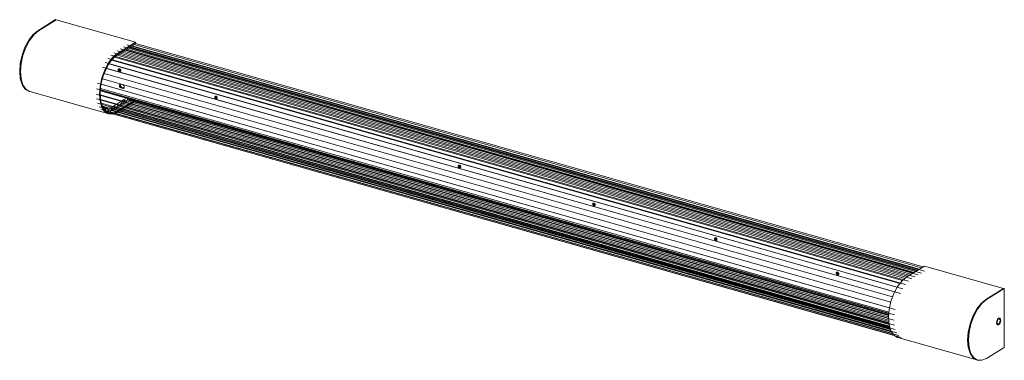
# Model space of a CAD drawing. Header units: millimetres. Extents: x -3424 to -1249, y -633 to 7208.
# Tile 1 of 3: x -3080 to -2048, y 689 to 1047. Entities that reach past the tile are written whole.
import ezdxf

# ---------------------------------------------------------------- set-up
doc = ezdxf.new("R2010")
doc.units = ezdxf.units.MM
doc.layers.add('Luminarias', color=7, linetype='Continuous', lineweight=20)

# ---------------------------------------------------------------- blocks, each defined once
blk = doc.blocks.new('62836 - 62832 KIVA 600 Chrome wall lamp-592721-00 Isometrico PDF')
at = {"layer": 'Luminarias', "color": 9, "lineweight": 9, "true_color": 0xc0c0c0}
for p, q in [((-7798.8, 1035.1), (-7780.2, 1046.7)), ((-7798, 1034.8), (-7779.4, 1046.4)), ((-7779.4, 1046.4), (-7798, 1034.8)), ((-7779.4, 1046.4), (-7780.2, 1046.7)), ((-7779.4, 1046.4), (-7696.5, 1022.9)), ((-7696.5, 1022.9), (-7715.1, 1011.3)), ((-7696.5, 1021.8), (-7696.5, 1022.9)), ((-6882.6, 774.5), (-7719, 1011.9)), ((-6879.2, 776.6), (-7715.7, 1014)), ((-7714.2, 1010.5), (-7712.4, 1011.7)), ((-6875.9, 778.7), (-7712.3, 1016)), ((-7711, 1012.5), (-7709, 1013.8)), ((-6872.5, 780.7), (-7709, 1018.1)), ((-7707.6, 1014.6), (-7705.6, 1015.8)), ((-6869.2, 782.8), (-7705.6, 1020.2)), ((-7704.2, 1016.7), (-7702.3, 1017.9)), ((-7700.8, 1018.9), (-7698.9, 1020)), ((-6872.2, 786.3), (-7698.2, 1020.7)), ((-6870.5, 787.4), (-7696.5, 1021.8)), ((-6891.9, 764.3), (-7728.3, 1001.7)), ((-6889, 768.6), (-7725.5, 1006)), ((-6885.9, 772.1), (-7722.3, 1009.5)), ((-7715.1, 1011.3), (-7718.6, 1008.6)), ((-7717.4, 1008.3), (-7715.9, 1009.5)), ((-6894.5, 759.3), (-7730.9, 996.7)), ((-7729.6, 989.2), (-7728.5, 992.1)), ((-7727.2, 995), (-7725.9, 997.4)), ((-6904.6, 750), (-7731.1, 984.6)), ((-6902.6, 755.6), (-7729.1, 990.2)), ((-7808.1, 971.5), (-7807.3, 971.3)), ((-7807.3, 971.3), (-7724.4, 947.8)), ((-7737.1, 974.1), (-6900.7, 736.8)), ((-7736.2, 979.9), (-6899.8, 742.5)), ((-7733.4, 970.1), (-7733.2, 973.7)), ((-7737.5, 968.6), (-6901, 731.2)), ((-7737.1, 963.5), (-6900.7, 726.1)), ((-7733.4, 968.4), (-7733.4, 968.8)), ((-7733.2, 964.6), (-7733.4, 968.3)), ((-7736.2, 959), (-6899.8, 721.6)), ((-7734.6, 955.2), (-6898.2, 717.8)), ((-7732.6, 952.4), (-6896.1, 715)), ((-7730, 950.6), (-6893.6, 713.2)), ((-7726.4, 949.7), (-6901.3, 715.5)), ((-6887.9, 776.6), (-6869.3, 788.1)), ((-6869.3, 788.1), (-6786.4, 764.6)), ((-6805, 753), (-6786.4, 764.6)), ((-6786.4, 764.6), (-6805, 753)), ((-6785.6, 764.4), (-6804.2, 752.8)), ((-6785.6, 764.4), (-6786.4, 764.6)), ((-6785.6, 702.7), (-6785.6, 764.4)), ((-6794, 728.3), (-6793.2, 728)), ((-6793.6, 728.3), (-6793.1, 727.6)), ((-6792, 732.4), (-6792.8, 732.6)), ((-6791.7, 732.7), (-6792.5, 732.3)), ((-6897.2, 713), (-6814.3, 689.5)), ((-6804.2, 691.1), (-6785.6, 702.7)), ((-6814.3, 689.5), (-6813.4, 689.3))]:
    blk.add_line(p, q, dxfattribs=at)
at = {"layer": 'Luminarias', "color": 7, "lineweight": 9, "true_color": 0xefefef}
for p, q in [((-7712.4, 1011.7), (-7711.8, 1012)), ((-7711.8, 1012), (-7711.3, 1012.3)), ((-7711.3, 1012.3), (-7711, 1012.5)), ((-7709, 1013.8), (-7708.5, 1014.1)), ((-7708.5, 1014.1), (-7708, 1014.4)), ((-7708, 1014.4), (-7707.6, 1014.6)), ((-6881.1, 780.8), (-7706.8, 1015.1)), ((-6880.2, 781.4), (-7705.9, 1015.7)), ((-7705.6, 1015.8), (-7705.1, 1016.2)), ((-7705, 1016.2), (-7704.6, 1016.5)), ((-7704.6, 1016.5), (-7704.3, 1016.7)), ((-6877.3, 783.1), (-7703, 1017.5)), ((-7702.3, 1017.9), (-7701.9, 1018.2)), ((-6876.6, 783.6), (-7702.3, 1017.9)), ((-7701.9, 1018.2), (-7701.3, 1018.5)), ((-7701.3, 1018.5), (-7701, 1018.8)), ((-7701, 1018.8), (-7700.8, 1018.9)), ((-6874.8, 784.7), (-7700.4, 1019)), ((-6874.5, 784.9), (-7700.2, 1019.2)), ((-7698.9, 1020), (-7698.4, 1020.4)), ((-7698.4, 1020.4), (-7696.5, 1021.5)), ((-7696.5, 1021.5), (-7696.5, 1021.8)), ((-7722.9, 1002.2), (-7722.5, 1002.8)), ((-7722.5, 1002.8), (-7722, 1003.4)), ((-7722, 1003.4), (-7721.6, 1004)), ((-7721.6, 1004), (-7721.3, 1004.4)), ((-7721.3, 1004.4), (-7721, 1004.7)), ((-7719.4, 1006.4), (-7719.2, 1006.7)), ((-7719.1, 1006.7), (-7718.6, 1007.2)), ((-7718.5, 1007.3), (-7718, 1007.7)), ((-6892.3, 772.9), (-7718.3, 1007.3)), ((-7718, 1007.8), (-7717.6, 1008.1)), ((-7717.6, 1008.1), (-7717.4, 1008.3)), ((-7715.9, 1009.5), (-7715.7, 1009.6)), ((-7715.7, 1009.6), (-7715.1, 1009.9)), ((-7715.1, 1010), (-7714.6, 1010.2)), ((-7714.6, 1010.2), (-7714.3, 1010.4)), ((-7693.8, 1006.3), (-7693.8, 1006.3)), ((-7728.5, 992.1), (-7728.4, 992.3)), ((-7728.4, 992.3), (-7728.2, 992.9)), ((-7727.8, 993.7), (-7727.6, 994.2)), ((-7727.6, 994.2), (-7727.3, 994.8)), ((-7727.3, 994.8), (-7727.2, 995)), ((-6900.4, 760.9), (-7726.8, 995.5)), ((-7725.9, 997.4), (-7725.7, 997.8)), ((-7725.7, 997.8), (-7725.4, 998.5)), ((-7725.4, 998.5), (-7725, 999.1)), ((-7725, 999.1), (-7724.7, 999.6)), ((-7724.7, 999.6), (-7724.4, 1000)), ((-7713.4, 995.2), (-7713.4, 995.1)), ((-7712.1, 992.9), (-7711.9, 992.9)), ((-7660.7, 1000), (-7660.7, 1000)), ((-7732.2, 980), (-7732.1, 980.6)), ((-7732.1, 980.6), (-7731.9, 981.4)), ((-7731.9, 981.4), (-7731.8, 982.1)), ((-7731.8, 982.1), (-7731.6, 982.8)), ((-7730.6, 986.3), (-7730.4, 986.9)), ((-7730.4, 986.9), (-7730.2, 987.6)), ((-7730.2, 987.6), (-7730, 988.3)), ((-7730, 988.3), (-7729.8, 988.9)), ((-7729.8, 988.9), (-7729.6, 989.2)), ((-7615.1, 981), (-7615.2, 981)), ((-7733.2, 973.8), (-7733.1, 974.4)), ((-6906.6, 737.2), (-7733.2, 971.8)), ((-7733.1, 974.4), (-7733, 975.1)), ((-6906.6, 738.1), (-7733.1, 972.7)), ((-7733, 975.1), (-7732.9, 975.9)), ((-7732.9, 975.9), (-7732.9, 976.2)), ((-6905.8, 744.2), (-7732.4, 978.8)), ((-7732.3, 979.8), (-7732.2, 980)), ((-7713.2, 977.9), (-7713, 978.2)), ((-7713.2, 977.6), (-7713.2, 977.9)), ((-7713.2, 977.4), (-7713.2, 977.6)), ((-7713.2, 976.9), (-7713.2, 977.4)), ((-7713, 976.4), (-7713.1, 976.8)), ((-7713, 978.3), (-7712.7, 978.6)), ((-7712.7, 976), (-7713, 976.4)), ((-7712.3, 975.5), (-7712.7, 975.9)), ((-7712.6, 978.7), (-7712.3, 978.8)), ((-7712.3, 978.8), (-7711.9, 978.9)), ((-7711.9, 975.2), (-7712.3, 975.5)), ((-7712.1, 978.5), (-7712.2, 978)), ((-7712, 978.9), (-7712.1, 978.6)), ((-7711.9, 978.9), (-7711.5, 978.8)), ((-7711.5, 975), (-7711.9, 975.2)), ((-7711.5, 978.8), (-7709.8, 978.4)), ((-7709.8, 974.5), (-7711.5, 975)), ((-7710.5, 975.6), (-7708.8, 975.2)), ((-7709.8, 978.4), (-7709.4, 978.2)), ((-7709.4, 978.2), (-7708.9, 977.9)), ((-7708.9, 977.9), (-7708.7, 977.6)), ((-7708.6, 974.8), (-7708.9, 974.6)), ((-7708.8, 975.2), (-7708.4, 975.1)), ((-7582.1, 974.6), (-7582.1, 974.6)), ((-7733.4, 969.7), (-7733.4, 970.1)), ((-7733.4, 969), (-7733.4, 969.7)), ((-7733.4, 968.8), (-7733.4, 969)), ((-7733.4, 968.3), (-7733.4, 968.4)), ((-6906.8, 733.2), (-7733.3, 967.7)), ((-7733.1, 963.9), (-7733.2, 964.6)), ((-7733.1, 963.3), (-7733.1, 963.9)), ((-7733, 962.8), (-7733.1, 963.3)), ((-6906.4, 728.4), (-7732.9, 962.9)), ((-7713, 959.9), (-7712.2, 960.4)), ((-7712.1, 960.4), (-7711.4, 960.9)), ((-7711.4, 960.9), (-7711, 961.1)), ((-7710.7, 961.3), (-7710.5, 961.4)), ((-7710.5, 961.5), (-7710, 961.8)), ((-7710, 961.8), (-7709.3, 962.2)), ((-7709.3, 962.2), (-7708.5, 962.7)), ((-7708.5, 962.7), (-7707.7, 963.2)), ((-7707.6, 963.2), (-7706.8, 963.7)), ((-7706.7, 963.8), (-7706.2, 964.1)), ((-7703.9, 962.3), (-6906.7, 736.1)), ((-7612.8, 966.4), (-7612.7, 966.5)), ((-7612.6, 966.5), (-7612.3, 966.5)), ((-7612.2, 966.5), (-7612.3, 966.4)), ((-7612.3, 966.5), (-7612, 966.5)), ((-7612, 963.6), (-7612.3, 963.7)), ((-7611, 964.2), (-7610.8, 964.2)), ((-7732.1, 958.8), (-7732.3, 959.4)), ((-7732, 958.1), (-7732.1, 958.8)), ((-7731.8, 957.7), (-7732, 958.1)), ((-7731.8, 957.6), (-7731.8, 957.7)), ((-7731.1, 956), (-7730.5, 955.4)), ((-6904.7, 721.3), (-7731, 955.8)), ((-7730.3, 954.1), (-7730.6, 954.8)), ((-7730, 953.8), (-7730.3, 954.1)), ((-6903.8, 719.2), (-7729.7, 953.6)), ((-7724.8, 952.4), (-7724.9, 952.2)), ((-7724.8, 952.2), (-7724.8, 952.4)), ((-7724.8, 952.4), (-7724.8, 952.4)), ((-7723.4, 954), (-7722.3, 954.4)), ((-7722.3, 954.4), (-7721.7, 954.6)), ((-7720, 955.5), (-7719.9, 955.6)), ((-7719.9, 955.6), (-7719.2, 956)), ((-7719.2, 956), (-7718.4, 956.5)), ((-7718.4, 956.5), (-7717.5, 957.1)), ((-7717.5, 957.1), (-7716.7, 957.6)), ((-7715.9, 958.1), (-7715.4, 958.4)), ((-7715.4, 958.4), (-7714.7, 958.9)), ((-7714.7, 958.9), (-7713.9, 959.4)), ((-7714, 956), (-6906.3, 726.8)), ((-7713.8, 959.4), (-7713, 959.9)), ((-7710.6, 958.1), (-6906.6, 729.9)), ((-7725.1, 949.1), (-7725.8, 949.5)), ((-7724.8, 949), (-7725, 949.1)), ((-7722.9, 948.5), (-7723.4, 948.6)), ((-7722.6, 948.5), (-7722.9, 948.5)), ((-7719.8, 947.7), (-7719.6, 947.7)), ((-7697.9, 949.3), (-7697.9, 949.3)), ((-7470.3, 942.9), (-7470.4, 942.9)), ((-7669, 936.6), (-7669, 936.6)), ((-7582.1, 930.2), (-7582.2, 930.2)), ((-7437.3, 936.6), (-7437.3, 936.6)), ((-7613.1, 920.7), (-7613.1, 920.7)), ((-7586.2, 917.6), (-7586.2, 917.6)), ((-7358.6, 911.2), (-7358.7, 911.3)), ((-7557.3, 904.9), (-7557.3, 904.9)), ((-7470.4, 898.5), (-7470.5, 898.5)), ((-7325.6, 904.9), (-7325.7, 904.9)), ((-7358.1, 893), (-7358, 893.3)), ((-7358, 892.6), (-7358.1, 892.9)), ((-7358, 893.3), (-7357.9, 893.6)), ((-7357.9, 892.2), (-7358, 892.6)), ((-7357.7, 891.8), (-7357.9, 892.2)), ((-7357.1, 894.1), (-7356.7, 894)), ((-7356.7, 891.1), (-7357.1, 891.3)), ((-7356.7, 894), (-7356.4, 893.9)), ((-7356.4, 891.1), (-7356.7, 891.1)), ((-7356.4, 893.9), (-7356.1, 893.6)), ((-7356.1, 891.1), (-7356.3, 891.1)), ((-7356.1, 893.6), (-7355.8, 893.3)), ((-7355.9, 891.2), (-7356.1, 891.1)), ((-7355.8, 893.3), (-7355.6, 893)), ((-7355.7, 891.8), (-7355.5, 891.7)), ((-7355.6, 893), (-7355.5, 892.6)), ((-7355.4, 891.8), (-7355.6, 891.5)), ((-7355.4, 892.6), (-7355.4, 892.2)), ((-7355.4, 892.2), (-7355.4, 891.9)), ((-7474.5, 885.8), (-7474.6, 885.9)), ((-7445.6, 873.2), (-7445.6, 873.2)), ((-7213.8, 873.2), (-7214, 873.2)), ((-7216.5, 851.5), (-7216.7, 851.8)), ((-7216, 853.1), (-7215.9, 852.8)), ((-7214.8, 851.8), (-7214.6, 851.7)), ((-7214.5, 851.8), (-7214.6, 851.6)), ((-7333.8, 841.5), (-7333.9, 841.5)), ((-7247, 835.1), (-7247.1, 835.1)), ((-7197.4, 822.4), (-7197.5, 822.4)), ((-7089.3, 816.2), (-7089.4, 816.3)), ((-7089, 817.6), (-7088.9, 817.7)), ((-7088.8, 815.4), (-7089, 815.5)), ((-7087.3, 815.6), (-7087.1, 815.5)), ((-7087.1, 815.5), (-7086.9, 815.5)), ((-7085.8, 790.7), (-7085.8, 790.7)), ((-6959.4, 779.3), (-6959.2, 779.2)), ((-6941, 778), (-6941.1, 778)), ((-6924.4, 778), (-6924.5, 778)), ((-6974.1, 759), (-6974.1, 759))]:
    blk.add_line(p, q, dxfattribs=at)
at = {"layer": 'Luminarias', "color": 7, "lineweight": 9, "true_color": 0xfbfbfb}
for p, q in [((-7693.8, 1006.3), (-7712.4, 1011.6)), ((-7660.7, 1000), (-7709.1, 1013.7)), ((-6880.1, 781.4), (-7705.8, 1015.7)), ((-7702.2, 1018), (-6876.5, 783.7)), ((-6924.5, 778), (-7721.2, 1004.2)), ((-7615.2, 981), (-7715.6, 1009.5)), ((-7582.1, 974.6), (-7693.8, 1006.3)), ((-6941.1, 778), (-7724.2, 1000.3)), ((-7437.3, 936.6), (-7660.7, 1000)), ((-6889.6, 775.1), (-7615.1, 981)), ((-7582.2, 930.2), (-7733.1, 973.1)), ((-7197.5, 822.4), (-7733, 974.4)), ((-7470.4, 942.9), (-7582.1, 974.6)), ((-7711, 961.1), (-7710.9, 961.2)), ((-7710.9, 961.2), (-7710.7, 961.3)), ((-7708.4, 960.4), (-7708.5, 960.1)), ((-7708.2, 961.3), (-7708.3, 960.8)), ((-7708.3, 960.8), (-7708.3, 960.6)), ((-7708.1, 961.9), (-7708.2, 961.3)), ((-7708.1, 961.9), (-7708.1, 962)), ((-7708.1, 962), (-7708.1, 961.9)), ((-6906.8, 734.6), (-7708.1, 962)), ((-7707.7, 960.4), (-7707.8, 960.7)), ((-7705.3, 961.7), (-7705.6, 961.3)), ((-7704.9, 963.1), (-7705, 962.5)), ((-7704.7, 963.2), (-7704.8, 963.7)), ((-7704.8, 963.7), (-7704.8, 963.2)), ((-7699.6, 960.2), (-7700.2, 959.8)), ((-7698.8, 960.7), (-7699.6, 960.2)), ((-7698.6, 960.8), (-7698.7, 960.7)), ((-7698.6, 959.9), (-7697.8, 960.4)), ((-7697.7, 960.4), (-7697.6, 960.5)), ((-7697.9, 949.3), (-7732, 958.9)), ((-7730.5, 955.4), (-7730.1, 955.1)), ((-7730.1, 955.1), (-7728.3, 954.2)), ((-7728.1, 952.1), (-7728.3, 951.7)), ((-7727.9, 952.6), (-7728, 952.4)), ((-7727.9, 952.6), (-7727.8, 952.9)), ((-7727.8, 952.9), (-7727.9, 952.6)), ((-7727.9, 952.3), (-7727.9, 952.6)), ((-7727.9, 951.6), (-7727.9, 952)), ((-7727.9, 951.2), (-7727.9, 951.5)), ((-7727.9, 951.1), (-7727.9, 951.2)), ((-6903.8, 719), (-7727.8, 952.9)), ((-7726, 950.3), (-7726.2, 950.1)), ((-7725.8, 950.5), (-7725.9, 950.4)), ((-7724.9, 952.2), (-7724.9, 952.1)), ((-7724.8, 952), (-7724.8, 952.2)), ((-7724, 950.3), (-7131.3, 782.1)), ((-7722.2, 951.6), (-7722.3, 951.5)), ((-7722, 952), (-7722.1, 951.7)), ((-7721.9, 952.3), (-7722, 952)), ((-7721.7, 954.6), (-7721.4, 954.8)), ((-7721.5, 953.6), (-7721.6, 953.2)), ((-6904.9, 722), (-7721.5, 953.7)), ((-7721.5, 953.1), (-7721.5, 953.6)), ((-7721.4, 954.8), (-7721.2, 954.9)), ((-7721.1, 954.9), (-7720.9, 955)), ((-7720.8, 955.1), (-7720.1, 955.5)), ((-7720.7, 951.8), (-6904.4, 720.2)), ((-7718.5, 953.9), (-7718.6, 953.7)), ((-7718.1, 955.1), (-7718.2, 955.6)), ((-7718.2, 955.6), (-7718.2, 955.1)), ((-6905.9, 725), (-7718.2, 955.6)), ((-7717.3, 953.9), (-6905.4, 723.5)), ((-7716.4, 949.8), (-7716.7, 949.7)), ((-7716.6, 957.7), (-7716.4, 957.8)), ((-7716.4, 957.8), (-7716, 958)), ((-7715.8, 950.1), (-7716.2, 949.9)), ((-7715.5, 950.3), (-7715.8, 950.1)), ((-7714.9, 949.7), (-7714.6, 949.9)), ((-7714.6, 949.9), (-7714.5, 950)), ((-7713.9, 956), (-7714.2, 956.1)), ((-7712.8, 952), (-7713.6, 951.5)), ((-7712.4, 952.2), (-7712.8, 952)), ((-7712.6, 951.2), (-7711.8, 951.7)), ((-7712.1, 957.5), (-7712.3, 957.1)), ((-7711.8, 951.7), (-7711.4, 951.9)), ((-7711.4, 959.4), (-7711.5, 959.7)), ((-7711.5, 959.7), (-7711.5, 959.5)), ((-6906.7, 731.3), (-7711.5, 959.7)), ((-7710.4, 953.5), (-7710.5, 953.4)), ((-7709.5, 954), (-7710.3, 953.5)), ((-7708.8, 954.5), (-7709.5, 954)), ((-7709.5, 953.1), (-7709.4, 953.2)), ((-7709.3, 953.2), (-7708.5, 953.7)), ((-7708.5, 953.7), (-7707.7, 954.2)), ((-7706.5, 955.9), (-7706.9, 955.6)), ((-7705.8, 956.3), (-7706.5, 955.9)), ((-7706, 955.3), (-7705.5, 955.6)), ((-7705.4, 956.6), (-7705.8, 956.3)), ((-7705.5, 955.6), (-7704.8, 956)), ((-7704.8, 956.1), (-7704.4, 956.3)), ((-7703.3, 957.9), (-7703.8, 957.6)), ((-7702.5, 958.4), (-7703.3, 957.9)), ((-7702.8, 957.3), (-7702.3, 957.6)), ((-7702.1, 958.6), (-7702.5, 958.4)), ((-7702.3, 957.6), (-7701.5, 958.1)), ((-7701.5, 958.1), (-7701.1, 958.3)), ((-7699.2, 959.5), (-7698.6, 959.9)), ((-7721.7, 948.4), (-7722.6, 948.5)), ((-7719.9, 948.6), (-7721.6, 948.4)), ((-7719.6, 948.6), (-7719.7, 948.6)), ((-7719.6, 947.7), (-7719.2, 947.8)), ((-7719.2, 947.8), (-7718.6, 948)), ((-7718.5, 948), (-7718.3, 948.1)), ((-7715.4, 949.5), (-7715.1, 949.6)), ((-7586.2, 917.6), (-7697.9, 949.3)), ((-7358.7, 911.3), (-7470.3, 942.9)), ((-7470.5, 898.5), (-7582.1, 930.2)), ((-7325.7, 904.9), (-7437.3, 936.6)), ((-7474.6, 885.9), (-7586.2, 917.6)), ((-6886.7, 777.3), (-7358.6, 911.2)), ((-7247.1, 835.1), (-7470.4, 898.5)), ((-7214, 873.2), (-7325.6, 904.9)), ((-6905.7, 724.4), (-7474.5, 885.8)), ((-6883.4, 779.4), (-7213.8, 873.2)), ((-6906.5, 738.5), (-7247, 835.1)), ((-7085.8, 790.7), (-7197.4, 822.4)), ((-6974.1, 759), (-7085.8, 790.7)), ((-7131.2, 782.1), (-6902.4, 717.2)), ((-6897.8, 765.8), (-6941, 778)), ((-6895, 769.7), (-6924.4, 778)), ((-7032, 768.5), (-7032, 768.5)), ((-6906.4, 739.8), (-6974.1, 759)), ((-6920.3, 736.8), (-6920.3, 736.8)), ((-6920.3, 724.1), (-6920.5, 724.1))]:
    blk.add_line(p, q, dxfattribs=at)
at = {"layer": 'Luminarias', "color": 7, "lineweight": 9, "true_color": 0xfefefe}
for p, q in [((-7708.3, 960.5), (-7708.4, 960.4)), ((-7707.4, 960.2), (-7707.6, 960.4)), ((-7707.2, 960.2), (-7707.3, 960.2)), ((-7707.2, 960.2), (-7032, 768.5)), ((-7706.5, 960.3), (-7706.8, 960.2)), ((-7706.4, 960.4), (-7706.5, 960.3)), ((-7706.1, 960.6), (-7706.4, 960.4)), ((-7705.7, 961.1), (-7705.9, 960.8)), ((-7703.6, 962.3), (-7703.9, 962.3)), ((-7703.5, 962.3), (-7703.6, 962.3)), ((-7703.2, 962.4), (-7703.5, 962.3)), ((-7702.8, 962.6), (-7703.1, 962.4)), ((-7703.1, 962.4), (-6906.7, 736.4)), ((-7702.2, 963), (-7702.7, 962.7)), ((-7698.3, 961), (-7698.5, 960.8)), ((-7697.9, 961.2), (-7698.3, 961)), ((-7697.3, 961.6), (-7697.8, 961.3)), ((-7697.5, 960.6), (-7697.3, 960.7)), ((-7697.3, 960.7), (-7696.9, 960.9)), ((-7696.8, 961), (-7696.5, 961.2)), ((-7696.5, 961.2), (-7696.5, 961.4)), ((-7727.8, 954), (-7727.6, 954)), ((-7727.5, 953.9), (-7725, 953.8)), ((-7725.6, 950.8), (-7725.7, 950.6)), ((-7725.4, 951), (-7725.5, 950.9)), ((-7725.3, 951.3), (-7725.4, 951)), ((-7725.2, 951.4), (-7725.3, 951.3)), ((-7725.1, 951.5), (-7725.2, 951.4)), ((-7725, 953.8), (-7724.4, 953.8)), ((-7724.9, 952.1), (-7725, 951.8)), ((-7669, 936.6), (-7724.8, 952.4)), ((-7724.8, 951.8), (-7724.8, 952)), ((-7724.7, 951.4), (-7724.8, 951.7)), ((-7724.7, 951.2), (-7724.7, 951.4)), ((-7722.7, 950.8), (-7722.9, 950.7)), ((-7722.6, 951), (-7722.7, 950.8)), ((-7722.3, 951.3), (-7722.5, 951.1)), ((-7722.3, 951.5), (-7722.3, 951.3)), ((-7721.6, 953), (-7721.8, 952.4)), ((-7721.6, 953.1), (-7721.6, 953)), ((-7721.4, 952.9), (-7721.5, 953.1)), ((-7719.5, 952.3), (-7719.8, 952)), ((-7718.4, 954.1), (-7718.5, 953.9)), ((-7718.3, 954.5), (-7718.4, 954.3)), ((-7718.4, 954.3), (-7718.4, 954.1)), ((-7718.2, 954.8), (-7718.3, 954.5)), ((-7718.2, 955), (-7718.2, 954.8)), ((-7717.9, 954.5), (-7718.1, 955)), ((-7717.7, 954.1), (-7717.8, 954.3)), ((-7717.3, 953.9), (-7717.6, 954.1)), ((-7717, 953.9), (-7717.3, 953.9)), ((-7717.3, 953.9), (-7717.3, 953.9)), ((-7716.6, 954), (-7716.9, 953.9)), ((-7716.7, 949.7), (-7716.9, 949.5)), ((-7716.1, 954.4), (-7716.5, 954.1)), ((-7715.7, 954.9), (-7716, 954.5)), ((-7715.3, 950.4), (-7715.5, 950.3)), ((-7714.9, 950.7), (-7715.1, 950.5)), ((-7714.8, 957.4), (-7714.9, 957.2)), ((-7714.5, 950.9), (-7714.9, 950.7)), ((-7714.8, 957.3), (-7714.8, 957.7)), ((-7714.8, 957.7), (-7714.8, 957.4)), ((-6906.4, 728.2), (-7714.8, 957.7)), ((-7714.8, 957.2), (-7714.8, 957.3)), ((-7714.3, 951), (-7714.4, 950.9)), ((-7714.4, 950.1), (-7714.2, 950.2)), ((-7713.7, 951.4), (-7714.2, 951.1)), ((-7714.1, 950.2), (-7713.9, 950.4)), ((-7713.7, 956), (-7713.9, 956)), ((-7713.9, 950.4), (-7713.5, 950.6)), ((-7713.2, 956.1), (-7713.6, 956)), ((-7713.4, 950.7), (-7713.3, 950.7)), ((-7713.2, 950.8), (-7712.7, 951.1)), ((-7712.8, 956.5), (-7713.1, 956.2)), ((-7712.6, 956.7), (-7712.7, 956.6)), ((-7712.4, 957), (-7712.5, 956.7)), ((-7712.2, 952.4), (-7712.4, 952.2)), ((-7711.7, 952.6), (-7711.9, 952.5)), ((-7711.2, 953), (-7711.6, 952.7)), ((-7711.4, 951.9), (-7711.2, 952.1)), ((-7710.5, 953.4), (-7711, 953.1)), ((-7710.9, 952.2), (-7710.7, 952.3)), ((-7710.3, 958.1), (-7710.6, 958.1)), ((-7710.6, 952.4), (-7710.2, 952.7)), ((-7710.2, 958.1), (-7710.3, 958.1)), ((-7709.9, 958.2), (-7710.2, 958.1)), ((-7710, 952.8), (-7709.5, 953.1)), ((-7709.4, 958.5), (-7709.7, 958.3)), ((-7709, 959), (-7709.2, 958.8)), ((-7708.3, 954.8), (-7708.6, 954.6)), ((-7707.8, 955.1), (-7708.3, 954.8)), ((-7707.5, 955.3), (-7707.7, 955.2)), ((-7707.6, 954.3), (-7707.3, 954.5)), ((-7707.2, 955.5), (-7707.5, 955.3)), ((-7707.3, 954.5), (-7706.8, 954.8)), ((-7706.7, 954.9), (-7706.5, 955)), ((-7706.5, 955), (-7706.2, 955.2)), ((-7705, 956.8), (-7705.3, 956.6)), ((-7704.5, 957.1), (-7704.9, 956.9)), ((-7704.1, 957.4), (-7704.5, 957.2)), ((-7704.3, 956.4), (-7704, 956.5)), ((-7703.8, 957.6), (-7704.1, 957.4)), ((-7703.9, 956.6), (-7703.5, 956.9)), ((-7703.5, 956.9), (-7703.1, 957.1)), ((-7703.1, 957.1), (-7702.8, 957.3)), ((-7701.9, 958.8), (-7702, 958.7)), ((-7701.6, 958.9), (-7701.8, 958.8)), ((-7701.5, 959), (-7701.6, 958.9)), ((-7701.1, 959.3), (-7701.5, 959)), ((-7700.9, 959.3), (-7701.1, 959.3)), ((-7701.1, 958.3), (-7701, 958.4)), ((-7701, 958.4), (-7700.9, 958.5)), ((-7700.4, 959.7), (-7700.9, 959.4)), ((-7700.8, 958.5), (-7700.6, 958.6)), ((-7700.6, 958.6), (-7700.5, 958.7)), ((-7700.2, 959.8), (-7700.4, 959.7)), ((-7700.4, 958.8), (-7700.1, 959)), ((-7700.1, 959), (-7699.9, 959.1)), ((-7699.9, 959.1), (-7699.4, 959.4)), ((-7699.4, 959.4), (-7699.2, 959.5)), ((-7719.4, 948.7), (-7719.6, 948.6)), ((-7719, 948.8), (-7719.4, 948.7)), ((-7718.7, 948.9), (-7718.9, 948.8)), ((-7718.2, 949), (-7718.6, 948.9)), ((-7718.3, 948.1), (-7718.1, 948.1)), ((-7718, 949.1), (-7718.2, 949)), ((-7718.1, 948.1), (-7717.7, 948.3)), ((-7717.8, 949.2), (-7718, 949.1)), ((-7717.4, 949.3), (-7717.8, 949.2)), ((-7717.6, 948.4), (-7717.4, 948.4)), ((-7717.4, 948.4), (-7716.9, 948.6)), ((-7716.9, 949.5), (-7717.3, 949.4)), ((-7716.8, 948.7), (-7716.7, 948.7)), ((-7716.7, 948.7), (-7716.5, 948.8)), ((-7716.5, 948.8), (-7716, 949.1)), ((-7716, 949.1), (-7715.6, 949.3)), ((-7715.6, 949.3), (-7715.4, 949.5)), ((-7613.1, 920.7), (-7669, 936.6)), ((-7557.3, 904.9), (-7613.1, 920.7)), ((-7445.6, 873.2), (-7557.3, 904.9)), ((-7333.9, 841.5), (-7445.6, 873.2)), ((-6920.5, 724.1), (-7333.8, 841.5)), ((-7032, 768.5), (-6920.3, 736.8)), ((-6920.3, 736.8), (-6906.8, 733)), ((-6904, 719.5), (-6920.3, 724.1))]:
    blk.add_line(p, q, dxfattribs=at)
at = {"layer": 'Luminarias', "color": 9, "lineweight": 9, "true_color": 0xc0c0c0}
for points in [[(-7808.3, 971.6, 0), (-7812.3, 974, 0), (-7815.3, 978.5, 0), (-7817.2, 984.8, 0), (-7817.8, 992.4, 0), (-7817.2, 1000.8, 0), (-7815.3, 1009.4, 0), (-7812.3, 1017.7, 0), (-7808.3, 1025, 0), (-7803.7, 1031, 0), (-7798.8, 1035.1, 0)], [(-7807.3, 971.3, 0), (-7807.5, 971.4, 0), (-7811.4, 973.8, 0), (-7814.4, 978.3, 0), (-7816.3, 984.6, 0), (-7817, 992.2, 0), (-7816.3, 1000.5, 0), (-7814.4, 1009.2, 0), (-7811.4, 1017.4, 0), (-7807.5, 1024.8, 0), (-7802.9, 1030.7, 0), (-7798, 1034.8, 0)], [(-7798, 1034.8, 0), (-7802.9, 1030.7, 0), (-7807.5, 1024.8, 0), (-7811.4, 1017.4, 0), (-7814.4, 1009.2, 0), (-7816.3, 1000.5, 0), (-7817, 992.2, 0), (-7816.3, 984.6, 0), (-7814.4, 978.3, 0), (-7811.4, 973.8, 0), (-7807.5, 971.4, 0), (-7807.3, 971.3, 0)], [(-7718.6, 1008.6, 0), (-7720, 1007.2, 0), (-7724.6, 1001.3, 0), (-7728.5, 993.9, 0), (-7731.6, 985.6, 0), (-7733.5, 977, 0), (-7734.1, 968.6, 0), (-7733.5, 961, 0), (-7731.6, 954.8, 0), (-7728.5, 950.3, 0), (-7724.6, 947.8, 0), (-7720, 947.6, 0), (-7719.8, 947.7, 0)], [(-7724.4, 1000, 0), (-7724.2, 1000.3, 0), (-7722.9, 1002.2, 0)], [(-7721, 1004.7, 0), (-7719.8, 1006, 0), (-7719.4, 1006.4, 0)], [(-7731.6, 982.8, 0), (-7731, 985.2, 0), (-7730.6, 986.3, 0)], [(-7732.9, 976.2, 0), (-7732.8, 976.9, 0), (-7732.3, 979.8, 0)], [(-7732.3, 959.4, 0), (-7732.8, 961.5, 0), (-7733, 962.8, 0)], [(-7730.6, 954.8, 0), (-7731, 955.5, 0), (-7731.8, 957.6, 0)], [(-7725.8, 949.5, 0), (-7728, 951.2, 0), (-7730, 953.8, 0)], [(-7723.4, 948.6, 0), (-7724.2, 948.8, 0), (-7724.8, 949, 0)], [(-6897.2, 713, 0), (-6897.4, 713.1, 0), (-6901.3, 715.5, 0), (-6904.4, 720, 0), (-6906.3, 726.3, 0), (-6906.9, 733.9, 0), (-6906.3, 742.3, 0), (-6904.4, 750.9, 0), (-6901.3, 759.2, 0), (-6897.4, 766.5, 0), (-6892.8, 772.4, 0), (-6887.9, 776.6, 0)], [(-6814.5, 689.6, 0), (-6818.4, 692, 0), (-6821.5, 696.5, 0), (-6823.4, 702.8, 0), (-6824, 710.3, 0), (-6823.4, 718.7, 0), (-6821.5, 727.4, 0), (-6818.4, 735.6, 0), (-6814.5, 743, 0), (-6809.9, 748.9, 0), (-6805, 753, 0)], [(-6805, 753, 0), (-6809.9, 748.9, 0), (-6814.5, 743, 0), (-6818.4, 735.6, 0), (-6821.5, 727.4, 0), (-6823.4, 718.7, 0), (-6824, 710.3, 0), (-6823.4, 702.8, 0), (-6821.5, 696.5, 0), (-6818.4, 692, 0), (-6814.5, 689.6, 0)], [(-6804.2, 752.8, 0), (-6809.1, 748.7, 0), (-6813.7, 742.7, 0), (-6817.6, 735.4, 0), (-6820.6, 727.1, 0), (-6822.5, 718.5, 0), (-6823.2, 710.1, 0), (-6822.5, 702.5, 0), (-6820.6, 696.3, 0), (-6817.6, 691.8, 0), (-6813.7, 689.3, 0), (-6809.1, 689.1, 0), (-6804.2, 691.1, 0)], [(-6791.5, 726.4, 0), (-6792, 726.2, 0), (-6792.5, 726.2, 0), (-6793, 726.5, 0), (-6793.3, 727, 0), (-6793.5, 727.7, 0), (-6793.6, 728.5, 0), (-6793.5, 729.5, 0), (-6793.3, 730.4, 0), (-6793, 731.4, 0), (-6792.5, 732.2, 0), (-6792, 732.9, 0), (-6791.5, 733.3, 0)], [(-6791.5, 726.5, 0), (-6793.5, 728.6, 0), (-6791.5, 733.2, 0)], [(-6791.5, 733.3, 0), (-6790.9, 733.5, 0), (-6790.4, 733.5, 0), (-6790, 733.2, 0), (-6789.6, 732.7, 0), (-6789.4, 732, 0), (-6789.3, 731.2, 0), (-6789.4, 730.3, 0), (-6789.6, 729.3, 0), (-6790, 728.4, 0), (-6790.4, 727.5, 0), (-6790.9, 726.9, 0), (-6791.5, 726.4, 0)], [(-6791.5, 733.2, 0), (-6789.4, 731.2, 0), (-6791.5, 726.5, 0)], [(-6793.2, 727.5, 0), (-6793.2, 727.6, 0), (-6793.2, 727.6, 0), (-6793.2, 727.7, 0), (-6793.3, 727.7, 0), (-6793.3, 727.8, 0), (-6793.3, 727.8, 0), (-6793.3, 727.9, 0), (-6793.3, 728, 0), (-6793.4, 728.1, 0), (-6793.4, 728.2, 0), (-6793.4, 728.3, 0), (-6793.4, 728.4, 0), (-6793.4, 728.5, 0), (-6793.4, 728.6, 0), (-6793.4, 728.7, 0), (-6793.4, 728.8, 0), (-6793.4, 728.9, 0), (-6793.4, 729, 0), (-6793.4, 729.1, 0), (-6793.4, 729.3, 0), (-6793.4, 729.4, 0), (-6793.4, 729.5, 0), (-6793.4, 729.6, 0), (-6793.3, 729.8, 0), (-6793.3, 729.9, 0), (-6793.3, 730, 0), (-6793.3, 730.2, 0), (-6793.2, 730.3, 0), (-6793.2, 730.4, 0), (-6793.1, 730.5, 0), (-6793.1, 730.7, 0), (-6793.1, 730.8, 0), (-6793, 730.9, 0), (-6793, 731, 0), (-6792.9, 731.1, 0), (-6792.9, 731.3, 0), (-6792.8, 731.4, 0), (-6792.8, 731.5, 0), (-6792.7, 731.6, 0), (-6792.6, 731.7, 0), (-6792.6, 731.8, 0), (-6792.5, 731.9, 0), (-6792.5, 732, 0), (-6792.4, 732.1, 0), (-6792.3, 732.2, 0), (-6792.3, 732.2, 0), (-6792.2, 732.3, 0), (-6792.2, 732.4, 0), (-6792.1, 732.4, 0), (-6792, 732.5, 0), (-6792, 732.5, 0), (-6791.9, 732.6, 0), (-6791.9, 732.6, 0), (-6791.8, 732.7, 0), (-6791.8, 732.7, 0), (-6791.8, 732.7, 0)], [(-6791.7, 732.8, 0), (-6791.7, 732.7, 0), (-6791.8, 732.7, 0), (-6791.8, 732.7, 0)]]:
    blk.add_polyline3d(points, dxfattribs=at)
at = {"layer": 'Luminarias', "color": 7, "lineweight": 9, "true_color": 0xefefef}
for points in [[(-7728.2, 992.9, 0), (-7728, 993.2, 0), (-7727.9, 993.6, 0)], [(-7714.4, 993.8, 0), (-7714.5, 994.1, 0), (-7714.4, 994.5, 0)], [(-7714.4, 994.5, 0), (-7714.3, 994.8, 0), (-7714.1, 995, 0), (-7714, 995.1, 0)], [(-7714.1, 993, 0), (-7714.3, 993.3, 0), (-7714.4, 993.7, 0)], [(-7713.1, 992.3, 0), (-7713.5, 992.4, 0), (-7713.8, 992.7, 0), (-7714.1, 992.9, 0)], [(-7713.8, 995.2, 0), (-7713.5, 995.2, 0), (-7713.1, 995.2, 0)], [(-7713.4, 995, 0), (-7713.5, 994.7, 0), (-7713.4, 994.3, 0), (-7713.4, 994.2, 0)], [(-7713.4, 994.2, 0), (-7713.3, 994, 0), (-7713.1, 993.6, 0), (-7712.8, 993.3, 0)], [(-7713.1, 995.2, 0), (-7712.8, 995, 0), (-7712.5, 994.8, 0)], [(-7711.9, 993, 0), (-7712, 992.7, 0), (-7712.2, 992.4, 0), (-7712.5, 992.3, 0), (-7712.8, 992.2, 0), (-7713.1, 992.3, 0)], [(-7712.8, 993.3, 0), (-7712.5, 993, 0), (-7712.1, 992.9, 0)], [(-7712.4, 994.7, 0), (-7712.2, 994.5, 0), (-7712, 994.1, 0), (-7711.9, 993.8, 0)], [(-7711.9, 993.7, 0), (-7711.8, 993.3, 0), (-7711.8, 993, 0)], [(-7712.2, 978, 0), (-7712.1, 977.5, 0), (-7712.1, 977.3, 0)], [(-7712.1, 977.3, 0), (-7712, 977, 0), (-7711.7, 976.5, 0), (-7711.6, 976.4, 0)], [(-7711.6, 976.4, 0), (-7711.3, 976.1, 0), (-7710.9, 975.8, 0), (-7710.5, 975.6, 0)], [(-7708.9, 974.6, 0), (-7709.4, 974.5, 0), (-7709.8, 974.5, 0)], [(-7708.7, 977.6, 0), (-7708.6, 977.4, 0), (-7708.3, 977, 0)], [(-7708.2, 975.4, 0), (-7708.3, 975.1, 0), (-7708.6, 974.8, 0)], [(-7708.3, 976.9, 0), (-7708.1, 976.5, 0), (-7708.1, 976.2, 0)], [(-7708.1, 976.2, 0), (-7708.1, 976, 0), (-7708.1, 975.5, 0)], [(-7613.3, 965.2, 0), (-7613.3, 965.4, 0), (-7613.3, 965.8, 0)], [(-7613, 964.4, 0), (-7613.2, 964.6, 0), (-7613.3, 965, 0)], [(-7613.2, 965.9, 0), (-7613.2, 966.1, 0), (-7612.9, 966.3, 0), (-7612.9, 966.4, 0)], [(-7612.3, 963.7, 0), (-7612.7, 964, 0), (-7612.9, 964.2, 0)], [(-7612.3, 966.3, 0), (-7612.3, 966, 0), (-7612.3, 965.6, 0)], [(-7612.3, 965.6, 0), (-7612.1, 965.2, 0), (-7611.9, 964.9, 0), (-7611.7, 964.6, 0)], [(-7612, 966.5, 0), (-7611.7, 966.3, 0), (-7611.4, 966.1, 0)], [(-7611, 963.7, 0), (-7611.1, 963.7, 0), (-7611.3, 963.6, 0), (-7611.7, 963.5, 0), (-7612, 963.6, 0)], [(-7611.7, 964.6, 0), (-7611.3, 964.3, 0), (-7611, 964.2, 0)], [(-7611.3, 966.1, 0), (-7611.1, 965.8, 0), (-7610.9, 965.4, 0), (-7610.8, 965.2, 0)], [(-7610.7, 964.3, 0), (-7610.9, 964, 0), (-7611, 963.8, 0)], [(-7610.7, 965.1, 0), (-7610.7, 965, 0), (-7610.7, 964.6, 0), (-7610.7, 964.4, 0)], [(-7724.4, 953.8, 0), (-7724.1, 953.9, 0), (-7723.4, 954, 0)], [(-7357.9, 893.6, 0), (-7357.7, 893.9, 0), (-7357.6, 893.9, 0)], [(-7357.1, 891.3, 0), (-7357.4, 891.5, 0), (-7357.6, 891.8, 0)], [(-7357.5, 894, 0), (-7357.4, 894, 0), (-7357.1, 894.1, 0)], [(-7357, 894.1, 0), (-7357, 893.9, 0), (-7357, 893.6, 0), (-7357, 893.2, 0), (-7356.9, 892.8, 0), (-7356.7, 892.6, 0)], [(-7356.7, 892.5, 0), (-7356.7, 892.4, 0), (-7356.4, 892.1, 0), (-7356.1, 891.9, 0), (-7355.7, 891.8, 0)], [(-7355.6, 891.5, 0), (-7355.8, 891.3, 0), (-7355.9, 891.2, 0)], [(-7217.1, 853.4, 0), (-7217, 853.6, 0), (-7216.7, 853.9, 0), (-7216.7, 853.9, 0)], [(-7217.1, 852.6, 0), (-7217.1, 853, 0), (-7217.1, 853.3, 0)], [(-7216.7, 851.8, 0), (-7217, 852.2, 0), (-7217.1, 852.6, 0)], [(-7216.6, 854, 0), (-7216.5, 854, 0), (-7216.1, 854.1, 0), (-7215.8, 854, 0)], [(-7215.8, 851.1, 0), (-7216.1, 851.3, 0), (-7216.4, 851.5, 0)], [(-7216.1, 854, 0), (-7216.1, 853.9, 0), (-7216.1, 853.6, 0)], [(-7216.1, 853.5, 0), (-7216.1, 853.2, 0), (-7216.1, 853.1, 0)], [(-7215.9, 852.7, 0), (-7215.7, 852.4, 0), (-7215.5, 852.1, 0)], [(-7215.8, 854, 0), (-7215.5, 853.9, 0), (-7215.1, 853.6, 0), (-7214.9, 853.3, 0), (-7214.7, 853, 0), (-7214.5, 852.6, 0)], [(-7215.2, 851.1, 0), (-7215.5, 851.1, 0), (-7215.8, 851.1, 0)], [(-7215.5, 852.1, 0), (-7215.1, 851.9, 0), (-7214.8, 851.8, 0)], [(-7214.7, 851.5, 0), (-7214.9, 851.3, 0), (-7215.1, 851.1, 0)], [(-7214.5, 852.6, 0), (-7214.5, 852.2, 0), (-7214.5, 851.9, 0)], [(-7089.4, 817.1, 0), (-7089.2, 817.4, 0), (-7089.1, 817.6, 0)], [(-7089.4, 816.4, 0), (-7089.4, 816.7, 0), (-7089.4, 817.1, 0)], [(-7089, 815.6, 0), (-7089.2, 815.9, 0), (-7089.3, 816.1, 0)], [(-7088.9, 817.7, 0), (-7088.8, 817.8, 0), (-7088.4, 817.8, 0), (-7088.1, 817.8, 0)], [(-7088.3, 817.8, 0), (-7088.4, 817.7, 0), (-7088.4, 817.4, 0)], [(-7088.4, 817.3, 0), (-7088.4, 817, 0), (-7088.3, 816.6, 0)], [(-7088.2, 816.6, 0), (-7088, 816.2, 0), (-7087.7, 815.9, 0), (-7087.4, 815.7, 0)], [(-7088.1, 817.8, 0), (-7087.7, 817.6, 0), (-7087.4, 817.4, 0), (-7087.2, 817.1, 0)], [(-7086.8, 815.6, 0), (-7086.9, 815.3, 0), (-7087.2, 815, 0), (-7087.2, 815, 0)], [(-7087.1, 817.1, 0), (-7086.9, 816.7, 0), (-7086.8, 816.4, 0)], [(-7086.8, 816.3, 0), (-7086.8, 816, 0), (-7086.8, 815.6, 0)], [(-7088.1, 814.9, 0), (-7088.4, 815, 0), (-7088.8, 815.3, 0)], [(-7087.4, 814.9, 0), (-7087.7, 814.8, 0), (-7088.1, 814.9, 0)], [(-6961.7, 780.1, 0), (-6961.8, 780.5, 0), (-6961.7, 780.8, 0)], [(-6961.7, 780.9, 0), (-6961.6, 781.2, 0), (-6961.4, 781.4, 0), (-6961.3, 781.5, 0)], [(-6961.4, 779.4, 0), (-6961.6, 779.7, 0), (-6961.7, 780.1, 0)], [(-6960.5, 778.7, 0), (-6960.8, 778.8, 0), (-6961.1, 779, 0), (-6961.3, 779.3, 0)], [(-6961.2, 781.5, 0), (-6961.1, 781.6, 0), (-6960.8, 781.6, 0), (-6960.5, 781.6, 0)], [(-6960.7, 781.6, 0), (-6960.7, 781.5, 0), (-6960.8, 781.4, 0)], [(-6960.8, 781.2, 0), (-6960.8, 781.1, 0), (-6960.7, 780.7, 0), (-6960.7, 780.6, 0)], [(-6960.7, 780.5, 0), (-6960.6, 780.3, 0), (-6960.4, 780, 0), (-6960.1, 779.7, 0)], [(-6960.5, 781.6, 0), (-6960.1, 781.4, 0), (-6959.8, 781.2, 0), (-6959.7, 781.1, 0)], [(-6959.6, 778.8, 0), (-6959.8, 778.7, 0), (-6960.1, 778.6, 0), (-6960.5, 778.7, 0)], [(-6960.1, 779.7, 0), (-6959.8, 779.4, 0), (-6959.4, 779.3, 0)], [(-6959.6, 781, 0), (-6959.5, 780.9, 0), (-6959.3, 780.5, 0), (-6959.2, 780.2, 0)], [(-6959.2, 779.4, 0), (-6959.3, 779.1, 0), (-6959.5, 778.8, 0), (-6959.6, 778.8, 0)], [(-6959.2, 780.1, 0), (-6959.1, 779.7, 0), (-6959.2, 779.4, 0)]]:
    blk.add_polyline3d(points, dxfattribs=at)
at = {"layer": 'Luminarias', "color": 7, "lineweight": 9, "true_color": 0xfbfbfb}
for points in [[(-7708.5, 960.1, 0), (-7708.6, 959.8, 0), (-7708.8, 959.5, 0)], [(-7708, 961.2, 0), (-7708.1, 961.4, 0), (-7708.1, 961.9, 0)], [(-7707.8, 960.7, 0), (-7707.9, 960.8, 0), (-7708, 961.2, 0)], [(-7705, 962.5, 0), (-7705.1, 962.4, 0), (-7705.3, 961.8, 0)], [(-7703.9, 962.3, 0), (-7704.2, 962.5, 0), (-7704.5, 962.8, 0), (-7704.6, 963.1, 0)], [(-7728.2, 954.1, 0), (-7728, 954.1, 0), (-7727.8, 954, 0)], [(-7728, 952.3, 0), (-7728.1, 952.2, 0), (-7728.1, 952.1, 0)], [(-7727.9, 952, 0), (-7727.9, 952.2, 0), (-7727.9, 952.3, 0)], [(-7720.7, 951.8, 0), (-7720.7, 951.9, 0), (-7721.1, 952.1, 0)], [(-7718.6, 953.6, 0), (-7718.7, 953.4, 0), (-7718.9, 953, 0)], [(-7715.3, 955.6, 0), (-7715.3, 955.5, 0), (-7715.6, 955, 0)], [(-7715, 956.4, 0), (-7715.1, 956.2, 0), (-7715.3, 955.7, 0)], [(-7714.9, 957.1, 0), (-7714.9, 956.9, 0), (-7715, 956.4, 0)], [(-7714.3, 956.2, 0), (-7714.6, 956.5, 0), (-7714.7, 957, 0)], [(-7711.8, 958, 0), (-7712, 957.6, 0), (-7712.1, 957.5, 0)], [(-7711.6, 958.7, 0), (-7711.7, 958.3, 0), (-7711.8, 958.1, 0)], [(-7711.5, 959.5, 0), (-7711.5, 959, 0), (-7711.6, 958.8, 0)], [(-7711.2, 958.6, 0), (-7711.4, 959.1, 0), (-7711.4, 959.4, 0)], [(-7710.6, 958.1, 0), (-7710.9, 958.3, 0), (-7711.2, 958.6, 0)], [(-7708.8, 959.4, 0), (-7708.9, 959.2, 0), (-7709, 959, 0)]]:
    blk.add_polyline3d(points, dxfattribs=at)
at = {"layer": 'Luminarias', "color": 7, "lineweight": 9, "true_color": 0xfefefe}
for points in [[(-7706.8, 960.2, 0), (-7706.9, 960.1, 0), (-7707.1, 960.1, 0)], [(-7725, 951.8, 0), (-7725.1, 951.7, 0), (-7725.1, 951.5, 0)], [(-7724.3, 950.5, 0), (-7724.5, 950.7, 0), (-7724.7, 951.1, 0)], [(-7721.1, 952.2, 0), (-7721.3, 952.5, 0), (-7721.4, 952.9, 0)], [(-7720.2, 951.8, 0), (-7720.3, 951.8, 0), (-7720.7, 951.8, 0)], [(-7719.8, 952, 0), (-7719.9, 952, 0), (-7720, 951.9, 0)], [(-7719, 952.9, 0), (-7719.1, 952.8, 0), (-7719.3, 952.5, 0)], [(-7709.2, 958.8, 0), (-7709.3, 958.7, 0), (-7709.4, 958.5, 0)]]:
    blk.add_polyline3d(points, dxfattribs=at)

msp = doc.modelspace()

# ---------------------------------------------------------------- block references
at = {"layer": 'Luminarias', "color": 9, "lineweight": 9, "true_color": 0xc0c0c0}
msp.add_blockref('62836 - 62832 KIVA 600 Chrome wall lamp-592721-00 Isometrico PDF', (4737.5, 0), dxfattribs=at)

doc.saveas('drawing.dxf')
